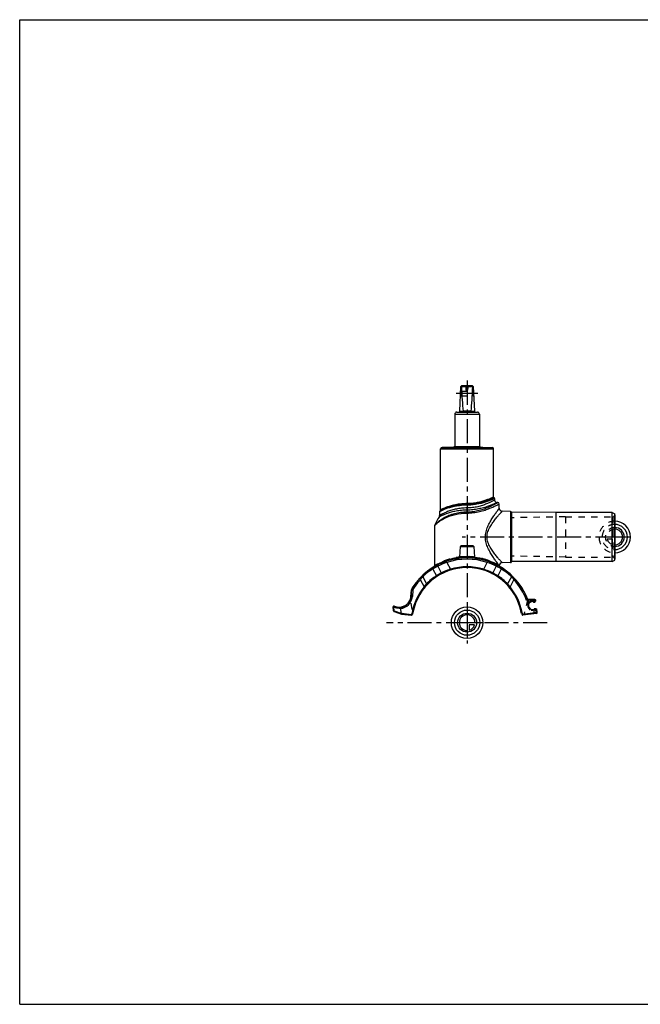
# Model space of a CAD drawing. Header units: millimetres. Extents: x 0 to 1000, y 0 to 1000.
import ezdxf

# ---------------------------------------------------------------- set-up
doc = ezdxf.new("R2010")
doc.units = ezdxf.units.MM
doc.header["$LTSCALE"] = 65.185185
doc.linetypes.add('CENTER', pattern=[0.6, 0.375, -0.075, 0.075, -0.075])
doc.linetypes.add('HIDDEN', pattern=[0.2, 0.1, -0.1])
doc.layers.get('0').update_dxf_attribs({"linetype": 'CONTINUOUS'})
for name, color, linetype in [('ACHSEN_S', 7, 'CONTINUOUS'), ('DEFAULT_2', 8, 'HIDDEN'), ('FASEN', 7, 'CONTINUOUS'), ('FLAECHEN', 7, 'CONTINUOUS'), ('KOERPER', 7, 'CONTINUOUS'), ('KONST.EL_MIT_GEO', 7, 'CONTINUOUS'), ('KURVEN', 7, 'CONTINUOUS'), ('SCHNITT', 7, 'CONTINUOUS')]:
    doc.layers.add(name, color=color, linetype=linetype)

msp = doc.modelspace()

# ---------------------------------------------------------------- linework, layer by layer
at = {"color": 7, "linetype": 'Continuous'}
for p, q in [((0, 0), (0, 1000)), ((0, 1000), (1000, 1000)), ((447, 602.3), (448.3, 627.4)), ((448.3, 627.4), (449.3, 628.4)), ((448.7, 627.4), (460.3, 627.4)), ((449.3, 628.4), (459.6, 628.4)), ((460.7, 627.4), (459.6, 628.4)), ((460.7, 627.4), (461.9, 602.3)), ((444, 601.4), (465, 601.4)), ((447, 602.4), (450.4, 602.4)), ((458.6, 602.3), (450.4, 602.3)), ((458.6, 602.4), (461.9, 602.4)), ((442, 599.4), (442, 566.6)), ((442, 599.4), (467, 599.4)), ((467, 599.4), (467, 566.6)), ((0, 0), (1000, 0))]:
    msp.add_line(p, q, dxfattribs=at)
for centre, radius, start, end in [((444, 599.4), 2, 90, 180), ((446, 602.4), 1, 270, 357.14), ((449.9, 602.3), 0.483, 359.2765, 5.2), ((459.1, 602.3), 0.483, 174.8, 180.7235), ((462.9, 602.4), 1, 182.86, 270), ((465, 599.4), 2, 0, 90)]:
    msp.add_arc(centre, radius, start, end, dxfattribs=at)
for centre, major_axis, ratio, start_param, end_param in [((454.5, 633.2), (8.5, 0), 0.95129, -2.35619, -2.32415), ((454.5, 751.5), (0, 170.1), 0.04996, -3.89495, -3.64417), ((454.5, 751.5), (0, 170.1), 0.04996, -2.63901, -2.38824), ((454.5, 633.2), (8.5, 0), 0.95129, -0.81744, -0.7854)]:
    msp.add_ellipse(centre, major_axis=major_axis, ratio=ratio, start_param=start_param, end_param=end_param, dxfattribs=at)
for points in [[(450.4, 602.3), (450.4, 602.2), (450.4, 601.9), (450.3, 601.7), (450.3, 601.5), (450.2, 601.4), (450.2, 601.4), (450.1, 601.4)], [(458.6, 602.3), (458.6, 602.2), (458.6, 601.9), (458.6, 601.7), (458.7, 601.5), (458.7, 601.4), (458.8, 601.4), (458.8, 601.4)]]:
    msp.add_open_spline(points, degree=3, knots=[0, 0, 0, 0, 0.36703, 0.67502, 0.79476, 0.88822, 1, 1, 1, 1], dxfattribs=at)
at = {"layer": 'ACHSEN_S', "color": 40, "linetype": 'CENTER'}
for p, q in [((454.5, 633.4), (454.5, 366.6)), ((535.8, 387.6), (372.5, 387.6))]:
    msp.add_line(p, q, dxfattribs=at)
at = {"layer": 'DEFAULT_2', "color": 8, "linetype": 'HIDDEN'}
for p, q in [((448.6, 622.8), (448.1, 623.4)), ((448.6, 622.8), (448.3, 617.9)), ((448.6, 622.8), (460.4, 622.8)), ((448.6, 622.7), (448.6, 622.6)), ((453.7, 623.8), (453.7, 625.5)), ((455.3, 625.5), (453.7, 625.5)), ((454.5, 623.4), (453.7, 623.8)), ((455.3, 623.8), (453.7, 623.8)), ((454.5, 623.4), (455.3, 623.8)), ((455.3, 623.8), (455.3, 625.5)), ((460.9, 623.4), (460.4, 622.8)), ((460.4, 622.8), (460.7, 617.9)), ((460.5, 620), (460.5, 620.2)), ((447.8, 617.4), (448.3, 617.9)), ((448.3, 618), (448.3, 617.9)), ((448.3, 617.9), (448.3, 617.9)), ((448.3, 617.9), (460.7, 617.9)), ((460.7, 617.9), (460.7, 617.9)), ((460.7, 617.9), (461.2, 617.4)), ((442, 566.6), (467, 566.6))]:
    msp.add_line(p, q, dxfattribs=at)
for centre, start, end in [((448.7, 625.5), 0, 34.4115), ((460.3, 625.5), 145.5885, 180)]:
    msp.add_arc(centre, 5, start, end, dxfattribs=at)
at = {"layer": 'FASEN', "color": 7, "linetype": 'Continuous'}
for p, q in [((602, 499.6), (544.5, 499.6)), ((602, 499.6), (604.5, 498.2)), ((602, 449.6), (602, 499.6)), ((604.5, 451.1), (604.5, 498.2)), ((602, 449.6), (604.5, 451.1)), ((602, 449.6), (544.5, 449.6)), ((399.5, 420.7), (399, 414.2))]:
    msp.add_line(p, q, dxfattribs=at)
for centre, radius, start, end in [((454.5, 387.6), 64.5, 71.4913, 108.5087), ((453.5, 387.2), 64.5, 121.6113, 133.1259), ((464.2, 365.1), 89, 109.8337, 116.2737), ((444.8, 365.1), 89, 63.7263, 70.1663), ((455.4, 387.2), 64.5, 46.8741, 58.3887), ((454.5, 387.6), 64.5, 137.4176, 147.5343), ((440.3, 406), 41.8, 137.5136, 142.772), ((468.5, 405.8), 42.1, 37.2449, 42.469), ((403, 420.4), 3.5, 147.5343, 175), ((385.5, 415.4), 13.5, 275.1405, 355)]:
    msp.add_arc(centre, radius, start, end, dxfattribs=at)
at = {"layer": 'FASEN', "color": 8, "linetype": 'HIDDEN'}
msp.add_open_spline([(424.8, 444.9), (424.3, 444.6), (422.5, 443.8), (420.9, 442.8), (419.7, 442.1)], degree=3, knots=[0, 0, 0, 0, 0.30616, 1, 1, 1, 1], dxfattribs=at)
at = {"layer": 'FASEN', "color": 7, "linetype": 'Continuous'}
for points, knots in [([(424.8, 444.9), (424.3, 444.6), (422.5, 443.8), (420.9, 442.8), (419.7, 442.1)], [0, 0, 0, 0, 0.30618, 1, 1, 1, 1]), ([(489.2, 442.1), (488.1, 442.8), (486.4, 443.8), (484.7, 444.6), (484.2, 444.9)], [0, 0, 0, 0, 0.69446, 1, 1, 1, 1])]:
    msp.add_open_spline(points, degree=3, knots=knots, dxfattribs=at)
at = {"layer": 'FLAECHEN', "color": 7, "linetype": 'Continuous'}
for p, q in [((427.5, 501.8), (426.7, 500.8)), ((485.7, 509.6), (485, 509.6))]:
    msp.add_line(p, q, dxfattribs=at)
at = {"layer": 'FLAECHEN', "color": 8, "linetype": 'HIDDEN'}
for p, q in [((554.5, 495.1), (499.5, 494.1)), ((499.5, 494.1), (499.5, 455.2)), ((554.5, 495.1), (554.5, 454.2)), ((554.5, 454.2), (499.5, 455.2))]:
    msp.add_line(p, q, dxfattribs=at)
at = {"layer": 'FLAECHEN', "color": 7, "linetype": 'Continuous'}
msp.add_arc((454.5, 474.8), 34.8, 144.8185, 159.7136, dxfattribs=at)
at = {"layer": 'KOERPER', "color": 7, "linetype": 'Continuous'}
for p, q in [((427.6, 502.1), (427.6, 564.1)), ((429.2, 565.6), (429.2, 565.8)), ((429.2, 565.8), (445.6, 565.8)), ((429.3, 565.6), (429.3, 565.8)), ((430, 565.6), (430, 565.8)), ((430.2, 565.6), (430.2, 565.8)), ((430.3, 565.6), (430.3, 565.8)), ((430.6, 565.6), (430.6, 565.8)), ((431.4, 565.6), (431.4, 565.8)), ((431.4, 565.6), (431.4, 565.8)), ((432.5, 565.6), (432.5, 565.8)), ((433.4, 565.6), (433.4, 565.8)), ((437.5, 565.6), (437.5, 565.8)), ((437.9, 565.6), (437.9, 565.8)), ((438, 565.6), (438, 565.8)), ((438.1, 565.6), (438.1, 565.8)), ((438.5, 565.6), (438.5, 565.8)), ((439, 565.6), (439, 565.8)), ((441.8, 566.6), (467.2, 566.6)), ((445.3, 565.6), (445.3, 565.8)), ((445.6, 565.6), (445.6, 565.8)), ((481.4, 515.1), (481.4, 564.1)), ((498.5, 500.6), (498.5, 448.7)), ((499.5, 499.7), (499.5, 449.6)), ((544.5, 499.6), (499.5, 499.7)), ((544.5, 499.6), (544.5, 449.6)), ((447.4, 464.8), (446.9, 454)), ((461.5, 464.8), (462.1, 454)), ((544.5, 449.6), (499.5, 449.6))]:
    msp.add_line(p, q, dxfattribs=at)
at = {"layer": 'KOERPER', "color": 8, "linetype": 'HIDDEN'}
for p, q in [((445.6, 565.6), (429.2, 565.6)), ((429.6, 565.6), (429.6, 565.8)), ((429.7, 565.6), (429.7, 565.8)), ((429.9, 565.6), (429.9, 565.8)), ((430.3, 565.6), (430.3, 565.8)), ((430.8, 565.6), (430.8, 565.8)), ((431.2, 565.6), (431.2, 565.8)), ((431.4, 565.6), (431.4, 565.8)), ((431.5, 565.6), (431.5, 565.8)), ((431.6, 565.6), (431.6, 565.8)), ((431.6, 565.6), (431.6, 565.8)), ((431.7, 565.6), (431.7, 565.8)), ((432.5, 565.6), (432.5, 565.8)), ((432.6, 565.6), (432.6, 565.8)), ((432.6, 565.6), (432.6, 565.8)), ((432.6, 565.6), (432.6, 565.8)), ((432.7, 565.6), (432.7, 565.8)), ((432.8, 565.6), (432.8, 565.8)), ((432.9, 565.6), (432.9, 565.8)), ((432.9, 565.6), (432.9, 565.8)), ((432.9, 565.6), (432.9, 565.8)), ((433.4, 565.6), (433.4, 565.8)), ((433.5, 565.6), (433.5, 565.8)), ((433.6, 565.6), (433.6, 565.8)), ((433.8, 565.6), (433.8, 565.8)), ((433.9, 565.6), (433.9, 565.8)), ((434.1, 565.6), (434.1, 565.8)), ((434.1, 565.6), (434.1, 565.8)), ((434.1, 565.6), (434.1, 565.8)), ((434.2, 565.6), (434.2, 565.8)), ((434.2, 565.6), (434.2, 565.8)), ((434.4, 565.6), (434.4, 565.8)), ((434.5, 565.6), (434.5, 565.8)), ((434.5, 565.6), (434.5, 565.8)), ((434.6, 565.6), (434.6, 565.8)), ((434.7, 565.6), (434.7, 565.8)), ((434.8, 565.6), (434.8, 565.8)), ((434.8, 565.6), (434.8, 565.8)), ((434.9, 565.6), (434.9, 565.8)), ((435, 565.6), (435, 565.8)), ((435.1, 565.6), (435.1, 565.8)), ((435.1, 565.6), (435.1, 565.8)), ((435.1, 565.6), (435.1, 565.8)), ((435.3, 565.6), (435.3, 565.8)), ((435.4, 565.6), (435.4, 565.8)), ((435.4, 565.6), (435.4, 565.8)), ((435.5, 565.6), (435.5, 565.8)), ((435.5, 565.6), (435.5, 565.8)), ((435.6, 565.6), (435.6, 565.8)), ((435.6, 565.6), (435.6, 565.8)), ((435.9, 565.6), (435.9, 565.8)), ((435.9, 565.6), (435.9, 565.8)), ((436, 565.6), (436, 565.8)), ((436.2, 565.6), (436.2, 565.8)), ((436.3, 565.6), (436.3, 565.8)), ((436.4, 565.6), (436.4, 565.8)), ((436.7, 565.6), (436.7, 565.8)), ((436.8, 565.6), (436.8, 565.8)), ((436.9, 565.6), (436.9, 565.8)), ((436.9, 565.6), (436.9, 565.8)), ((436.9, 565.6), (436.9, 565.8)), ((437, 565.6), (437, 565.8)), ((437.1, 565.6), (437.1, 565.8)), ((437.2, 565.6), (437.2, 565.8)), ((437.4, 565.6), (437.4, 565.8)), ((437.7, 565.6), (437.7, 565.8)), ((438, 565.6), (438, 565.8)), ((438.4, 565.6), (438.4, 565.8)), ((438.6, 565.6), (438.6, 565.8)), ((438.6, 565.6), (438.6, 565.8)), ((439, 565.6), (439, 565.8)), ((439.1, 565.6), (439.1, 565.8)), ((439.2, 565.6), (439.2, 565.8)), ((439.2, 565.6), (439.2, 565.8)), ((439.3, 565.6), (439.3, 565.8)), ((439.4, 565.6), (439.4, 565.8)), ((439.4, 565.6), (439.4, 565.8)), ((440.2, 565.6), (440.2, 565.8)), ((440.4, 565.6), (440.4, 565.8)), ((440.6, 565.6), (440.6, 565.8)), ((441.2, 565.6), (441.2, 565.8)), ((441.2, 565.6), (441.2, 565.8)), ((441.7, 565.6), (441.7, 565.8)), ((441.9, 565.6), (441.9, 565.8)), ((442.1, 565.6), (442.1, 565.8)), ((442.2, 565.6), (442.2, 565.8)), ((442.5, 565.6), (442.5, 565.8)), ((442.9, 565.6), (442.9, 565.8)), ((442.9, 565.6), (442.9, 565.8)), ((443, 565.6), (443, 565.8)), ((443.1, 565.6), (443.1, 565.8)), ((443.2, 565.6), (443.2, 565.8)), ((443.3, 565.6), (443.3, 565.8)), ((443.3, 565.6), (443.3, 565.8)), ((443.3, 565.6), (443.3, 565.8)), ((443.4, 565.6), (443.4, 565.8)), ((443.4, 565.6), (443.4, 565.8)), ((443.5, 565.6), (443.5, 565.8)), ((443.5, 565.6), (443.5, 565.8)), ((443.6, 565.6), (443.6, 565.8)), ((443.6, 565.6), (443.6, 565.8)), ((443.6, 565.6), (443.6, 565.8)), ((443.6, 565.6), (443.6, 565.8)), ((443.6, 565.6), (443.6, 565.8)), ((443.6, 565.6), (443.6, 565.8)), ((443.7, 565.6), (443.7, 565.8)), ((443.7, 565.6), (443.7, 565.8)), ((443.8, 565.6), (443.8, 565.8)), ((443.8, 565.6), (443.8, 565.8)), ((443.9, 565.6), (443.9, 565.8)), ((443.9, 565.6), (443.9, 565.8)), ((444.1, 565.6), (444.1, 565.8)), ((444.3, 565.6), (444.3, 565.8)), ((444.3, 565.6), (444.3, 565.8)), ((444.7, 565.6), (444.7, 565.8)), ((445.1, 565.6), (445.1, 565.8)), ((445.4, 565.6), (445.4, 565.8)), ((523.9, 409.2), (521.5, 408.9)), ((522.4, 401.1), (524.6, 401.4))]:
    msp.add_line(p, q, dxfattribs=at)
at = {"layer": 'KOERPER', "color": 40, "linetype": 'CENTER'}
msp.add_line((609.5, 474.6), (449.5, 474.6), dxfattribs=at)
at = {"layer": 'KOERPER', "color": 7, "linetype": 'Continuous'}
for centre, radius, start, end in [((498.5, 499.6), 1, 4.505, 89), ((498.5, 449.6), 1, 271, 355.495), ((522.6, 409.9), 1.5, 224.3699, 330.6301), ((523.7, 400.3), 1.5, 49.3103, 145.6897)]:
    msp.add_arc(centre, radius, start, end, dxfattribs=at)
at = {"layer": 'KONST.EL_MIT_GEO', "color": 7, "linetype": 'Continuous'}
for p, q in [((427.6, 564.1), (481.4, 564.1)), ((429.1, 565.6), (479.9, 565.6)), ((440.3, 565.8), (441.8, 566.6)), ((467.2, 566.6), (468.9, 565.6)), ((482.5, 513.7), (482.5, 512.1)), ((426.5, 500.2), (426.5, 496.3)), ((427.7, 501.9), (427.5, 501.8)), ((427.5, 501.8), (427.5, 501.8)), ((427.7, 501.9), (427.6, 501.9)), ((454.5, 507), (454.5, 508.5)), ((454.5, 498.9), (454.5, 504.1)), ((487.2, 503.8), (487.2, 508.1)), ((498.5, 500.6), (490.2, 500.8)), ((421.7, 486.4), (422, 486.7)), ((421.7, 445.5), (421.7, 486.4)), ((421.9, 486.5), (422, 486.7)), ((447.4, 464.8), (461.5, 464.8)), ((460.5, 465.8), (448.4, 465.8)), ((434, 448.8), (433.5, 450.2)), ((446.8, 454.2), (446.9, 454.2)), ((462.1, 454.2), (462.1, 454.2)), ((462.1, 454.2), (462.2, 454.2)), ((475, 448.8), (475.4, 450)), ((419.7, 442.1), (419.9, 443.6)), ((419.7, 442.1), (423.3, 435.2)), ((424.8, 444.9), (425.4, 446.6)), ((424.8, 444.9), (428.3, 438.1)), ((425.4, 446.6), (425.9, 446.9)), ((425.8, 446.8), (425.9, 446.9)), ((425.9, 446.9), (425.9, 446.9)), ((434, 448.8), (437.6, 441.9)), ((437.8, 441.1), (437.6, 441.9)), ((471.1, 441.1), (471.4, 441.9)), ((471.4, 441.9), (475, 448.8)), ((484.2, 444.9), (480.6, 438.1)), ((483.1, 446.9), (483.6, 446.6)), ((483.4, 446.7), (483.6, 446.6)), ((484.2, 444.9), (483.6, 446.6)), ((489.2, 442.1), (485.7, 435.2)), ((487.2, 445.5), (487.1, 445.6)), ((487.2, 445.5), (487.2, 445.5)), ((487.2, 445.5), (487.2, 445.5)), ((489.2, 442.1), (489.1, 443.6)), ((498.5, 448.7), (490.2, 448.5)), ((407, 431.3), (406.1, 432.2)), ((407, 431.3), (410.8, 424)), ((409.4, 434.2), (409.4, 435.6)), ((409.4, 434.2), (413.2, 427)), ((499.5, 434.2), (495.7, 427)), ((502, 431.3), (498.2, 424)), ((499.5, 434.2), (499.6, 435.6)), ((502, 431.3), (502.9, 432.2)), ((397.5, 414.3), (398, 420.8)), ((397.7, 414.3), (398.3, 420.8)), ((398, 420.8), (399.5, 420.7)), ((398.8, 423.1), (400.1, 422.3)), ((411.4, 423.4), (410.8, 424)), ((497.5, 423.4), (498.2, 424)), ((397.5, 414.3), (399, 414.2)), ((521.2, 410.2), (514.9, 410.3)), ((523.4, 411), (515.4, 411.1)), ((521.2, 410.2), (521.2, 411)), ((524.2, 410.3), (521.2, 410.2)), ((521.4, 408.9), (521.2, 410.2)), ((524.3, 409.3), (524.2, 410.3)), ((379.5, 403.6), (380.1, 403.7)), ((379.9, 399.5), (379.5, 403.6)), ((380.5, 399.5), (380.1, 403.7)), ((386.7, 401.9), (387.1, 397.5)), ((524.3, 409.3), (520.3, 408.7)), ((521.3, 401), (525.4, 401.5)), ((523, 396.7), (522.4, 401.1)), ((525.8, 397.9), (525.4, 401.5)), ((379.9, 399.5), (380.5, 399.5)), ((380.5, 399.5), (387.1, 397.4)), ((380.5, 398.8), (388, 396.4)), ((387.1, 397.5), (388.2, 397.2)), ((388, 396.4), (388.2, 397.2)), ((388, 396.4), (397.9, 395.1)), ((388, 396.4), (388, 396.4)), ((388.2, 397.2), (398.1, 395.9)), ((398.1, 395.9), (397.9, 395.1)), ((398.1, 395.9), (398.4, 396.7)), ((398.8, 395.6), (398.1, 395.9)), ((398.6, 398.1), (398.4, 396.7)), ((399.2, 396.4), (398.4, 396.7)), ((399.4, 397.9), (398.6, 398.1)), ((398.8, 395.6), (399.2, 396.4)), ((399.2, 396.4), (399.1, 396.4)), ((399.4, 397.9), (399.2, 396.4)), ((509.5, 397.9), (510.3, 398.1)), ((509.7, 396.9), (509.5, 397.9)), ((510.5, 397.2), (509.7, 396.9)), ((509.7, 396.9), (510.4, 395.6)), ((510.5, 397.2), (510.3, 398.1)), ((511.1, 395.9), (510.4, 395.6)), ((510.5, 397.2), (511.1, 395.9)), ((525.8, 397.9), (511.1, 395.9)), ((511.2, 395.1), (511.1, 395.9)), ((525.1, 397), (511.2, 395.1))]:
    msp.add_line(p, q, dxfattribs=at)
at = {"layer": 'KONST.EL_MIT_GEO', "color": 8, "linetype": 'HIDDEN'}
for p, q in [((470.1, 565.5), (438.8, 565.5)), ((469.7, 565.3), (439.3, 565.3)), ((439.6, 565.4), (440.3, 565.8)), ((439.6, 565.4), (469.4, 565.4)), ((468.9, 565.6), (469.4, 565.4)), ((554.5, 495.1), (602.5, 495.1)), ((602.5, 495.1), (602.5, 454.2)), ((604.5, 497.1), (604.5, 452.2)), ((475.4, 450.2), (475.4, 450)), ((554.5, 454.2), (602.5, 454.2)), ((487.1, 445.6), (487.2, 445.5)), ((487.2, 445.5), (487.2, 445.5)), ((398.6, 401.1), (397.1, 412.3)), ((397.5, 414.9), (397.9, 414.9)), ((398, 415.4), (397.9, 414.9)), ((397.9, 414.9), (397.9, 414.3)), ((397.9, 414.9), (399, 414.9)), ((399.1, 415.4), (398, 415.4)), ((516.2, 411.1), (512.1, 395.2)), ((520.2, 409.6), (524.2, 410.1)), ((386.6, 402.6), (386.7, 401.9)), ((399.4, 401), (398.6, 401.1)), ((517.3, 407.9), (516.5, 407.6)), ((517.2, 406.4), (516.5, 406.8)), ((523.9, 400.7), (520.4, 401)), ((520.4, 401), (520.4, 400.2)), ((523.8, 399.9), (520.4, 400.2)), ((525.5, 400.7), (521.4, 400.1)), ((523.9, 400.7), (523.8, 399.9)), ((525.7, 398.9), (524.9, 398.8)), ((525.1, 397), (524.9, 398.8))]:
    msp.add_line(p, q, dxfattribs=at)
at = {"layer": 'KONST.EL_MIT_GEO', "color": 7, "linetype": 'Continuous'}
for points in [[(421.7, 486.4), (421.7, 486.4), (421.7, 486.4), (421.8, 486.4), (421.8, 486.5)], [(446.9, 454), (446.9, 454), (446.8, 453.9), (446.8, 453.8), (446.8, 453.7), (446.7, 453.6), (446.7, 453.6), (446.7, 453.5), (446.6, 453.4), (446.5, 453.4), (446.5, 453.3), (446.4, 453.2), (446.3, 453.2), (446.2, 453.2), (446.2, 453.1), (446.1, 453.1), (446, 453.1)], [(463, 453.1), (462.9, 453.1), (462.8, 453.1), (462.7, 453.2), (462.6, 453.2), (462.6, 453.2), (462.5, 453.3), (462.4, 453.4), (462.4, 453.4), (462.3, 453.5), (462.2, 453.6), (462.2, 453.6), (462.2, 453.7), (462.1, 453.8), (462.1, 453.9), (462.1, 454), (462.1, 454)], [(487.2, 445.5), (487.2, 445.5), (487.2, 445.5), (487.2, 445.5), (487.2, 445.5)]]:
    msp.add_lwpolyline(points, dxfattribs=at)
at = {"layer": 'KONST.EL_MIT_GEO', "color": 8, "linetype": 'HIDDEN'}
msp.add_lwpolyline([(487.2, 445.5), (487.2, 445.5), (487.2, 445.5)], dxfattribs=at)
at = {"layer": 'KONST.EL_MIT_GEO', "color": 7, "linetype": 'Continuous'}
for centre, radius, start, end in [((429.1, 564.1), 1.5, 90, 180), ((479.9, 564.1), 1.5, 0, 90), ((481.9, 515.1), 0.5, 180, 254.5339), ((481.5, 513.7), 1, 0.0001, 74.5339), ((485, 512.1), 2.5, 180, 270), ((427.5, 500.2), 1, 142.9802, 180.0002), ((427.1, 502.1), 0.5, 320.8814, 360), ((485.7, 508.1), 1.5, 0.0001, 89.9998), ((490.2, 503.8), 3, 179.9999, 269.0001), ((424, 496.3), 2.5, 324.8184, 359.9999), ((423.2, 486.4), 1.5, 159.7138, 180.0002), ((448.4, 464.7), 1, 90, 177), ((460.5, 464.7), 1, 3, 90), ((454.5, 387.6), 66, 20.7908, 147.5343), ((456.2, 383.7), 70.1, 108.793, 115.6024), ((454.5, 387.6), 65.8, 71.4913, 108.5087), ((452.8, 383.7), 70, 64.49, 71.2099), ((454.5, 387.6), 56, 10.5709, 169.4291), ((454.3, 387.6), 65.7, 121.5836, 132.7916), ((453.4, 389.1), 64, 121.284, 121.6336), ((453.4, 389.1), 64, 116.005, 121.2855), ((420.7, 445.5), 1, 300.2471, 359.9999), ((426.1, 446.4), 0.796, 115.7829, 161.8451), ((458.4, 378.3), 66.9, 108.09, 116.6652), ((454.5, 387.6), 56.8, 72.7088, 107.2912), ((450.5, 378.2), 67, 63.3394, 71.9054), ((452.5, 383.1), 70.7, 64.379, 64.4947), ((482.8, 446.4), 0.796, 18.1444, 64.2006), ((455.6, 389.3), 63.8, 58.7755, 64.0024), ((490.2, 445.5), 3, 90.9999, 179.336), ((488.2, 445.5), 1, 179.336, 239.7528), ((488.2, 445.5), 0.998, 179.9158, 239.7727), ((455.6, 389.2), 63.9, 58.3651, 58.7834), ((454.7, 387.6), 65.7, 47.2133, 58.4165), ((454.5, 387.6), 65.8, 137.4176, 147.5343), ((451.1, 391.9), 60.4, 133.6942, 138.2257), ((454.3, 387.6), 65.7, 132.7917, 133.1069), ((454, 387.4), 56.8, 122.6837, 135.852), ((451.8, 391.1), 52.5, 116.5623, 122.8959), ((457.1, 391.1), 52.5, 57.1054, 63.4364), ((455, 387.4), 56.8, 44.1481, 57.3162), ((454.7, 387.6), 65.7, 46.8931, 47.2135), ((457.7, 391.8), 60.6, 41.7816, 46.2988), ((454.5, 387.6), 64.5, 20.5583, 42.5824), ((454.5, 387.6), 65.8, 20.8724, 42.5824), ((403, 420.4), 5, 147.5343, 175), ((403, 420.4), 4.77, 147.5343, 175), ((454.5, 387.6), 56.8, 140.2746, 169.4291), ((446.9, 397.3), 44.9, 138.5634, 143.4932), ((461.9, 397.1), 45.1, 36.5173, 41.4261), ((454.5, 387.6), 56.8, 10.5709, 39.7254), ((385.5, 415.4), 12, 246.0942, 355), ((385.5, 415.4), 12.2, 257.7628, 355), ((523.4, 410.2), 0.8, 7.5, 89), ((380.3, 403.7), 0.8, 66.0942, 185.5), ((385.3, 415.4), 12.8, 246.1087, 253.3823), ((385.3, 415.4), 12.8, 253.3901, 264.9394), ((389.3, 416.7), 14.9, 250.0659, 260.1662), ((520.8, 404.9), 3.9, 97.5, 277.5), ((380.7, 399.5), 0.8, 185.5, 252.5), ((398.1, 395.9), 0.8, 262.5, 337.5), ((511.1, 395.9), 0.8, 205.5709, 277.5), ((525, 397.7), 0.8, 277.5, 7.5)]:
    msp.add_arc(centre, radius, start, end, dxfattribs=at)
at = {"layer": 'KONST.EL_MIT_GEO', "color": 8, "linetype": 'HIDDEN'}
for centre, radius, start, end in [((438.5, 565.1), 0.5, 42.9859, 90), ((439.3, 565.9), 0.6, 222.9859, 300), ((469.7, 565.9), 0.6, 240, 317.0141), ((470.5, 565.1), 0.5, 90, 137.0141), ((602.5, 497.1), 2, 270, 360), ((456.2, 383.7), 70, 108.7912, 116.0835), ((454.5, 391.5), 63.1, 83.0769, 96.9236), ((452.7, 383.6), 70.2, 63.9231, 71.2024), ((602.5, 452.2), 2, 0, 90), ((453.3, 389.3), 63.8, 115.9981, 121.642), ((458.4, 378.2), 67, 108.0948, 116.6606), ((450.6, 378.3), 66.9, 63.3348, 71.9098), ((455.5, 389.1), 64, 58.3654, 63.995), ((451.2, 391.8), 60.5, 133.7012, 138.2188), ((454.3, 387.6), 65.7, 132.7916, 133.1071), ((451.8, 391.1), 52.5, 116.5636, 122.8947), ((457.1, 391.1), 52.5, 57.1041, 63.4376), ((454.7, 387.6), 65.7, 46.893, 47.2133), ((457.9, 391.9), 60.4, 41.7751, 46.3054), ((447, 397.1), 45.1, 138.574, 143.4826), ((462.1, 397.3), 44.9, 36.5068, 41.4367), ((385.5, 415.4), 12.8, 275.1208, 337.4649), ((389.1, 415.4), 10, 296.3053, 360), ((385.5, 415.4), 12.4, 318.9665, 355), ((398, 415.8), 0.4, 175, 270), ((454.5, 387.6), 66, 17.849, 20.7908), ((385.3, 415.4), 12.8, 246.0851, 253.3586), ((385.3, 415.4), 12.8, 246.1028, 259.4067), ((385.3, 415.4), 12.8, 246.0959, 276.047), ((399.5, 401.8), 0.8, 262.5, 345.6242), ((454.5, 387.6), 65.2, 17.849, 19.7873), ((520.8, 404.9), 4.75, 97.5, 277.5), ((520.8, 404.9), 4.7, 155.8353, 265), ((515.4, 407.3), 1.2, 335.8353, 17.849), ((515.4, 407.3), 2, 335.8353, 17.849), ((522.6, 409.9), 1.5, 224.3699, 330.6301), ((523.7, 400.3), 1.5, 49.3103, 145.6897), ((523.7, 398.7), 2, 7.5, 85), ((523.7, 398.7), 1.2, 7.5, 85)]:
    msp.add_arc(centre, radius, start, end, dxfattribs=at)
at = {"layer": 'KONST.EL_MIT_GEO', "color": 7, "linetype": 'Continuous'}
msp.add_ellipse((384, 398.5), major_axis=(3.08, -1.07), ratio=0.24381, start_param=0.00964, end_param=0.11094, dxfattribs=at)
for points, knots in [([(481.4, 515.1), (481.4, 515.1), (481.4, 515.1), (481.4, 515.1), (481.4, 515.1), (481.3, 515.1), (481.3, 515.1), (481.2, 515.1), (481.2, 515.1), (481.1, 515), (481, 515), (480.8, 514.9), (480.5, 514.8), (480.2, 514.6), (479.8, 514.4), (479.3, 514.2), (478.7, 514), (477.9, 513.6), (476.7, 513.1), (475.2, 512.5), (473.4, 511.9), (471.5, 511.2), (469.4, 510.6), (467.2, 510), (464, 509.3), (459.7, 508.6), (456.3, 508.5), (454.5, 508.5)], [0, 0, 0, 0, 0.00008, 0.00033, 0.00074, 0.00132, 0.00297, 0.00527, 0.00823, 0.01183, 0.01608, 0.02096, 0.03262, 0.04673, 0.06324, 0.08207, 0.10312, 0.12632, 0.17877, 0.2387, 0.30537, 0.37811, 0.45623, 0.5391, 0.62606, 0.8094, 1, 1, 1, 1]), ([(482.5, 512.1), (482.5, 512.1), (482.5, 512.1), (482.4, 512.1), (482.4, 512.1), (482.3, 512.1), (482.3, 512), (482.1, 512), (481.9, 511.8), (481.6, 511.7), (481.2, 511.5), (480.8, 511.2), (480.1, 510.9), (479, 510.4), (477.6, 509.7), (476, 509), (474.2, 508.2), (472.2, 507.4), (469.3, 506.4), (465.2, 505.2), (460, 504.3), (456.3, 504.1), (454.5, 504.1)], [0, 0, 0, 0, 0.00034, 0.00136, 0.00305, 0.00541, 0.00845, 0.01214, 0.02151, 0.03344, 0.04788, 0.06473, 0.08391, 0.12887, 0.18195, 0.24235, 0.30929, 0.38206, 0.45999, 0.62885, 0.81084, 1, 1, 1, 1]), ([(472.2, 510.9), (469.5, 510), (465.3, 508.9), (459.3, 508), (456.1, 507.9), (454.5, 507.9)], [0, 0, 0, 0, 0.46725, 0.72917, 1, 1, 1, 1]), ([(472.2, 510.9), (469.5, 510), (463.7, 508.6), (457.7, 508), (454.5, 508)], [0, 0, 0, 0, 0.46985, 1, 1, 1, 1]), ([(481.7, 514.7), (481.7, 514.7), (481.7, 514.7), (481.7, 514.6), (481.6, 514.6), (481.6, 514.6), (481.5, 514.5), (481.3, 514.5), (481.1, 514.4), (480.7, 514.2), (480.3, 514), (479.8, 513.8), (478.9, 513.4), (477.7, 512.9), (476.1, 512.3), (474.2, 511.6), (472.9, 511.1), (472.2, 510.9)], [0, 0, 0, 0, 0.0011, 0.0044, 0.00989, 0.01756, 0.0274, 0.03939, 0.06974, 0.10844, 0.15521, 0.20981, 0.27193, 0.41741, 0.58902, 0.78407, 1, 1, 1, 1]), ([(472.8, 510), (472.8, 510.2), (472.7, 510.5), (472.4, 510.8), (472.2, 510.9)], [0, 0, 0, 0, 0.54148, 1, 1, 1, 1]), ([(482.5, 513.7), (482.5, 513.7), (482.5, 513.7), (482.4, 513.7), (482.4, 513.7), (482.3, 513.6), (482.2, 513.6), (482, 513.5), (481.8, 513.4), (481.4, 513.2), (481, 513), (480.5, 512.8), (479.6, 512.5), (478.4, 512), (476.8, 511.3), (474.9, 510.6), (473.6, 510.2), (472.8, 510)], [0, 0, 0, 0, 0.0011, 0.00439, 0.00986, 0.01751, 0.02733, 0.0393, 0.06959, 0.1082, 0.15489, 0.20941, 0.27144, 0.41682, 0.58842, 0.78366, 1, 1, 1, 1]), ([(421.8, 486.9), (421.8, 486.9), (421.8, 486.9), (421.9, 487), (421.9, 487), (422, 487.1), (422.1, 487.2), (422.3, 487.4), (422.5, 487.7), (422.9, 488.1), (423.3, 488.5), (423.8, 489), (424.6, 489.7), (425.8, 490.7), (427.4, 491.9), (429.3, 493.2), (431.3, 494.4), (433.6, 495.6), (437.1, 497.1), (441.8, 498.7), (448, 499.9), (452.3, 500.2), (454.5, 500.2)], [0, 0, 0, 0, 0.00045, 0.00181, 0.00405, 0.00717, 0.01113, 0.01591, 0.0278, 0.04256, 0.05991, 0.0796, 0.1014, 0.15058, 0.20629, 0.26772, 0.33433, 0.40566, 0.48133, 0.64406, 0.81872, 1, 1, 1, 1]), ([(454.5, 501.9), (452.6, 501.9), (448.9, 501.7), (443.5, 501), (439.3, 500.1), (436.3, 499.2), (434.3, 498.5), (432.5, 497.9), (430.8, 497.2), (429.4, 496.6), (428.4, 496.1), (427.7, 495.8), (427.3, 495.6), (426.9, 495.4), (426.6, 495.2), (426.4, 495.1), (426.2, 495), (426.2, 495), (426.1, 494.9), (426.1, 494.9), (426, 494.9), (426, 494.9), (426, 494.9)], [0, 0, 0, 0, 0.19261, 0.37708, 0.54674, 0.62439, 0.69648, 0.76246, 0.82176, 0.87375, 0.91775, 0.93652, 0.95303, 0.96717, 0.97888, 0.98807, 0.9917, 0.99468, 0.997, 0.99867, 0.99967, 1, 1, 1, 1]), ([(454.5, 507), (452.6, 507), (449, 506.8), (443.8, 506.1), (439.7, 505.2), (436.7, 504.4), (434.7, 503.8), (432.9, 503.1), (431.3, 502.5), (430.1, 501.9), (429.2, 501.6), (428.7, 501.3), (428.2, 501.1), (427.7, 500.8), (427.4, 500.7), (427, 500.5), (426.8, 500.4), (426.7, 500.3), (426.6, 500.3), (426.6, 500.2), (426.5, 500.2), (426.5, 500.2), (426.5, 500.2), (426.5, 500.2)], [0, 0, 0, 0, 0.19043, 0.37354, 0.54292, 0.62077, 0.69324, 0.75971, 0.81955, 0.8721, 0.89541, 0.91662, 0.93564, 0.95236, 0.9667, 0.97857, 0.98789, 0.99158, 0.9946, 0.99696, 0.99865, 0.99966, 1, 1, 1, 1]), ([(454.5, 504.1), (452.6, 504.1), (449, 503.9), (443.7, 503.1), (439.7, 502.1), (436.7, 501.1), (434.7, 500.4), (432.9, 499.6), (431.3, 498.9), (430.1, 498.3), (429.2, 497.9), (428.7, 497.6), (428.2, 497.3), (427.7, 497.1), (427.4, 496.9), (427.1, 496.7), (426.8, 496.6), (426.7, 496.5), (426.6, 496.4), (426.6, 496.4), (426.5, 496.4), (426.5, 496.3), (426.5, 496.3), (426.5, 496.3)], [0, 0, 0, 0, 0.1892, 0.37113, 0.5396, 0.61721, 0.6896, 0.75621, 0.81641, 0.86949, 0.89312, 0.91467, 0.93404, 0.95112, 0.96579, 0.97797, 0.98754, 0.99133, 0.99444, 0.99687, 0.99861, 0.99965, 1, 1, 1, 1]), ([(454.5, 507.9), (452.7, 507.9), (449.1, 507.7), (443.9, 507), (439.8, 506.1), (436.9, 505.2), (434.9, 504.5), (433.1, 503.8), (431.5, 503.2), (430.1, 502.5), (429.1, 502.1), (428.4, 501.7), (427.9, 501.5), (427.6, 501.3), (427.3, 501.1), (427, 501), (426.9, 500.9), (426.8, 500.9), (426.8, 500.8), (426.7, 500.8), (426.7, 500.8), (426.7, 500.8), (426.7, 500.8)], [0, 0, 0, 0, 0.18902, 0.37106, 0.53992, 0.61775, 0.69034, 0.75707, 0.81729, 0.8703, 0.91533, 0.93459, 0.95156, 0.96612, 0.97819, 0.98767, 0.99142, 0.9945, 0.9969, 0.99862, 0.99965, 1, 1, 1, 1]), ([(454.5, 508.5), (452.7, 508.5), (449.2, 508.3), (445, 507.8), (441.7, 507.1), (439.5, 506.6), (437.4, 506), (435.5, 505.4), (433.7, 504.8), (432.2, 504.2), (431, 503.7), (430.2, 503.4), (429.7, 503.1), (429.2, 502.9), (428.8, 502.7), (428.4, 502.5), (428.2, 502.4), (428, 502.3), (427.9, 502.3), (427.8, 502.2), (427.7, 502.2), (427.7, 502.2), (427.6, 502.1), (427.6, 502.1), (427.6, 502.1), (427.6, 502.1), (427.6, 502.1)], [0, 0, 0, 0, 0.19069, 0.37405, 0.46094, 0.54368, 0.62161, 0.69412, 0.76059, 0.82038, 0.87281, 0.89605, 0.91718, 0.9361, 0.95273, 0.96697, 0.97875, 0.9837, 0.988, 0.99165, 0.99465, 0.99699, 0.99866, 0.99925, 0.99967, 1, 1, 1, 1]), ([(454.5, 508), (451.2, 508), (444, 507.5), (435, 505.1), (429.5, 502.8), (427.7, 501.9)], [0, 0, 0, 0, 0.35035, 0.78193, 1, 1, 1, 1]), ([(472.8, 510), (470.1, 509.1), (465.6, 508), (459.5, 507.1), (456.2, 507), (454.5, 507)], [0, 0, 0, 0, 0.468, 0.7297, 1, 1, 1, 1]), ([(454.5, 500.2), (456.6, 500.2), (460.7, 500.5), (466.6, 501.6), (471.9, 503.2), (475.8, 504.8), (478.6, 506), (480.4, 506.9), (482, 507.6), (483.2, 508.3), (484.2, 508.8), (484.8, 509.1), (485.1, 509.3), (485.4, 509.4), (485.5, 509.6), (485.7, 509.6), (485.7, 509.6), (485.7, 509.6)], [0, 0, 0, 0, 0.19093, 0.37414, 0.54347, 0.69393, 0.76054, 0.82048, 0.87304, 0.91744, 0.95295, 0.96715, 0.97889, 0.98808, 0.99469, 0.99867, 1, 1, 1, 1]), ([(485, 509.6), (485, 509.6), (484.9, 509.6), (484.9, 509.6), (484.8, 509.6), (484.6, 509.5), (484.3, 509.3), (484, 509.2), (483.6, 509), (483.1, 508.8), (482.3, 508.4), (481.1, 507.9), (479.5, 507.2), (477.8, 506.5), (475.8, 505.8), (473.6, 505), (470.3, 504.1), (465.9, 503), (460.3, 502.1), (456.5, 501.9), (454.5, 501.9)], [0, 0, 0, 0, 0.00138, 0.00311, 0.00552, 0.01238, 0.02191, 0.03406, 0.04875, 0.06588, 0.08537, 0.13097, 0.1847, 0.2457, 0.31315, 0.38627, 0.46435, 0.63277, 0.81321, 1, 1, 1, 1]), ([(454.5, 498.9), (456.6, 498.9), (460.9, 499.2), (467, 500.3), (471.8, 501.6), (475.2, 502.8), (477.5, 503.7), (479.7, 504.6), (481.6, 505.4), (483.2, 506.2), (484.4, 506.7), (485.2, 507.1), (485.7, 507.4), (486.2, 507.6), (486.5, 507.8), (486.8, 507.9), (487, 508), (487.1, 508.1), (487.1, 508.1), (487.2, 508.1), (487.2, 508.1), (487.2, 508.1), (487.2, 508.1)], [0, 0, 0, 0, 0.18944, 0.37171, 0.54082, 0.61883, 0.69163, 0.75855, 0.81886, 0.87181, 0.91659, 0.93568, 0.95245, 0.9668, 0.97865, 0.98795, 0.99162, 0.99463, 0.99698, 0.99865, 0.99966, 1, 1, 1, 1]), ([(487.1, 445.6), (486.3, 446.7), (484.7, 448.9), (482.3, 452.2), (479.9, 455.9), (477.4, 460.1), (475, 464.9), (473.6, 469.2), (473.1, 472.9), (473.1, 475.8), (473.4, 478.6), (474.3, 482.2), (475.9, 486.4), (478, 490.2), (479.7, 493.1), (481, 495), (482.2, 496.9), (483.3, 498.5), (484.4, 500), (485.2, 501.1), (485.8, 501.9), (486.1, 502.4), (486.5, 502.8), (486.7, 503.1), (486.9, 503.4), (487, 503.5), (487.1, 503.6), (487.2, 503.7), (487.2, 503.7), (487.2, 503.8), (487.2, 503.8), (487.2, 503.8)], [0, 0, 0, 0, 0.06389, 0.12128, 0.18932, 0.2648, 0.34553, 0.4299, 0.47301, 0.51633, 0.5595, 0.60223, 0.68532, 0.76416, 0.80146, 0.83698, 0.87037, 0.90122, 0.929, 0.95313, 0.96361, 0.97293, 0.98099, 0.98772, 0.99304, 0.99515, 0.99689, 0.99825, 0.99922, 0.9998, 1, 1, 1, 1]), ([(490.2, 448.5), (490.2, 448.5), (490.2, 448.5), (490.1, 448.5), (490.1, 448.6), (490, 448.7), (490, 448.7), (489.8, 448.9), (489.6, 449.1), (489.3, 449.4), (489, 449.8), (488.6, 450.2), (488, 450.9), (487.1, 451.9), (485.9, 453.3), (484.7, 454.7), (483.3, 456.4), (481.9, 458.2), (480, 460.8), (478.2, 463.6), (476.6, 466.7), (475.6, 469.2), (474.9, 471.9), (474.7, 474.6), (474.9, 477.4), (475.6, 480.1), (476.6, 482.6), (478.2, 485.7), (480, 488.5), (481.9, 491.1), (483.3, 492.9), (484.7, 494.6), (485.9, 496), (487.1, 497.4), (488, 498.4), (488.6, 499.1), (489, 499.5), (489.3, 499.9), (489.6, 500.2), (489.8, 500.4), (490, 500.6), (490, 500.6), (490.1, 500.7), (490.1, 500.8), (490.2, 500.8), (490.2, 500.8), (490.2, 500.8)], [0, 0, 0, 0, 0.0002, 0.0008, 0.0018, 0.0032, 0.00499, 0.00717, 0.01264, 0.01957, 0.02787, 0.03747, 0.04826, 0.07311, 0.10173, 0.13351, 0.16794, 0.20457, 0.24306, 0.32453, 0.36712, 0.41073, 0.45513, 0.5, 0.54487, 0.58927, 0.63288, 0.67547, 0.75694, 0.79543, 0.83206, 0.86649, 0.89827, 0.92689, 0.95174, 0.96253, 0.97213, 0.98043, 0.98736, 0.99283, 0.99501, 0.9968, 0.9982, 0.9992, 0.9998, 1, 1, 1, 1]), ([(422, 486.7), (423.1, 487.9), (425.3, 489.8), (428.9, 492.2), (432.8, 494.3), (437.5, 496.2), (444.7, 498.3), (450.5, 498.9), (454.5, 498.9)], [0, 0, 0, 0, 0.13626, 0.24298, 0.36839, 0.5098, 0.6647, 1, 1, 1, 1]), ([(421.7, 445.5), (421.7, 445.5), (421.7, 445.5), (421.8, 445.6), (421.8, 445.6), (421.8, 445.6), (421.9, 445.6), (422, 445.7), (422.2, 445.8), (422.5, 446), (422.8, 446.2), (423.2, 446.4), (423.8, 446.7), (424.7, 447.2), (425.9, 447.8), (427.3, 448.5), (428.9, 449.2), (430.6, 450), (433.3, 451), (436.9, 452.2), (441.7, 453.4), (445.1, 454), (446.8, 454.2)], [0, 0, 0, 0, 0.00032, 0.0013, 0.00292, 0.00518, 0.00809, 0.01163, 0.02061, 0.03205, 0.04591, 0.06209, 0.08053, 0.12384, 0.17513, 0.23373, 0.29902, 0.37041, 0.44739, 0.61619, 0.80174, 1, 1, 1, 1]), ([(446.9, 454), (446.9, 454), (447.1, 454.1), (447.5, 454.1), (448.2, 454.2), (449.2, 454.3), (450.3, 454.4), (452.1, 454.6), (453.5, 454.6), (454.5, 454.6)], [0, 0, 0, 0, 0.01947, 0.077, 0.17008, 0.29485, 0.44636, 0.61882, 1, 1, 1, 1]), ([(454.5, 454.6), (455, 454.6), (455.9, 454.6), (457.4, 454.5), (458.6, 454.4), (459.6, 454.3), (460.3, 454.3), (460.8, 454.2), (461.2, 454.2), (461.5, 454.1), (461.7, 454.1), (461.9, 454.1), (461.9, 454.1), (462, 454.1), (462.1, 454), (462.1, 454), (462.1, 454), (462.1, 454)], [0, 0, 0, 0, 0.19429, 0.3812, 0.55366, 0.70516, 0.77122, 0.82992, 0.88069, 0.923, 0.9564, 0.96965, 0.98053, 0.98903, 0.99512, 0.99878, 1, 1, 1, 1]), ([(462.2, 454.2), (465.5, 453.8), (471.5, 452.6), (479.8, 449.5), (484.8, 447), (487.2, 445.5)], [0, 0, 0, 0, 0.3727, 0.68392, 1, 1, 1, 1]), ([(475.4, 450.2), (475.4, 450.2), (475.4, 450.2), (475.4, 450.2), (475.4, 450.2), (475.4, 450.2), (475.4, 450.1), (475.4, 450), (475.4, 450)], [0, 0, 0, 0, 0.0168, 0.06598, 0.14731, 0.26012, 0.57573, 1, 1, 1, 1]), ([(420.1, 444), (420, 443.9), (419.9, 443.8), (419.9, 443.7), (419.9, 443.6)], [0, 0, 0, 0, 0.47153, 1, 1, 1, 1]), ([(488.9, 444), (488.9, 443.9), (489, 443.8), (489.1, 443.7), (489.1, 443.6)], [0, 0, 0, 0, 0.47154, 1, 1, 1, 1]), ([(406.1, 432.2), (406, 432.2), (406, 432.2), (405.9, 432.2), (405.9, 432.3), (405.9, 432.3), (405.9, 432.3), (405.9, 432.3), (405.9, 432.3), (405.9, 432.3)], [0, 0, 0, 0, 0.42468, 0.59705, 0.74019, 0.85303, 0.93439, 0.98352, 1, 1, 1, 1]), ([(409.4, 435.6), (409.4, 435.7), (409.4, 435.8), (409.5, 435.9), (409.5, 436)], [0, 0, 0, 0, 0.53536, 1, 1, 1, 1]), ([(424.2, 434.8), (424.2, 434.7), (424, 434.7), (423.7, 434.8), (423.5, 434.9), (423.4, 435.1), (423.3, 435.2)], [0, 0, 0, 0, 0.20817, 0.44374, 0.71233, 1, 1, 1, 1]), ([(429.4, 437.7), (429.2, 437.6), (428.8, 437.6), (428.4, 437.9), (428.3, 438.1)], [0, 0, 0, 0, 0.49946, 1, 1, 1, 1]), ([(479.5, 437.7), (479.7, 437.6), (480.2, 437.6), (480.5, 437.9), (480.6, 438.1)], [0, 0, 0, 0, 0.49946, 1, 1, 1, 1]), ([(484.7, 434.8), (484.8, 434.7), (485, 434.7), (485.2, 434.8), (485.5, 434.9), (485.6, 435.1), (485.7, 435.2)], [0, 0, 0, 0, 0.20817, 0.44374, 0.71233, 1, 1, 1, 1]), ([(499.6, 435.6), (499.6, 435.7), (499.6, 435.8), (499.5, 435.9), (499.4, 436)], [0, 0, 0, 0, 0.54032, 1, 1, 1, 1]), ([(502.9, 432.2), (502.9, 432.2), (503, 432.2), (503, 432.3), (503, 432.3), (503, 432.3), (503, 432.3), (503.1, 432.3), (503.1, 432.3), (503.1, 432.3)], [0, 0, 0, 0, 0.42518, 0.59752, 0.74044, 0.85305, 0.93424, 0.98333, 1, 1, 1, 1]), ([(414.3, 426.7), (414.2, 426.6), (414.1, 426.5), (413.8, 426.5), (413.5, 426.7), (413.3, 426.9), (413.2, 427)], [0, 0, 0, 0, 0.20316, 0.43984, 0.71261, 1, 1, 1, 1]), ([(494.7, 426.7), (494.7, 426.6), (494.9, 426.5), (495.2, 426.5), (495.5, 426.7), (495.7, 426.9), (495.7, 427)], [0, 0, 0, 0, 0.20316, 0.43984, 0.71262, 1, 1, 1, 1]), ([(514.9, 410.3), (514.8, 410.4), (514.8, 410.6), (514.9, 410.9), (515.2, 411.1), (515.3, 411.1), (515.4, 411.1)], [0, 0, 0, 0, 0.30113, 0.55304, 0.77588, 1, 1, 1, 1]), ([(380.1, 403.7), (380.2, 403.8), (380.2, 404), (380.4, 404.2), (380.5, 404.3), (380.5, 404.4), (380.6, 404.4), (380.6, 404.4)], [0, 0, 0, 0, 0.3552, 0.66881, 0.79369, 0.89093, 1, 1, 1, 1]), ([(382.9, 403.4), (382.9, 403.5), (383, 403.6), (383, 403.6), (383, 403.6), (383, 403.6)], [0, 0, 0, 0, 0.70441, 0.90055, 1, 1, 1, 1]), ([(382.9, 403.4), (382.9, 403.4), (383, 403.3), (383.1, 403.2), (383.3, 403), (383.5, 402.9), (383.8, 402.8), (384, 402.7), (384.2, 402.6)], [0, 0, 0, 0, 0.10136, 0.22178, 0.34765, 0.47601, 0.73654, 1, 1, 1, 1]), ([(380.5, 399.5), (380.5, 399.4), (380.4, 399.3), (380.4, 399.1), (380.4, 398.9), (380.4, 398.9), (380.5, 398.8), (380.5, 398.8)], [0, 0, 0, 0, 0.36564, 0.67265, 0.79276, 0.88674, 1, 1, 1, 1]), ([(387, 396.7), (387, 396.7), (387, 396.7), (387, 396.8), (387, 397), (387.1, 397.2), (387.1, 397.3), (387.1, 397.4)], [0, 0, 0, 0, 0.03015, 0.08889, 0.30021, 0.61725, 1, 1, 1, 1])]:
    msp.add_open_spline(points, degree=3, knots=knots, dxfattribs=at)
at = {"layer": 'KONST.EL_MIT_GEO', "color": 8, "linetype": 'HIDDEN'}
for points, knots in [([(454.5, 508.5), (456.3, 508.5), (459.7, 508.6), (464.7, 509.4), (468.7, 510.4), (471.5, 511.2), (473.4, 511.9), (475.2, 512.5), (476.7, 513.1), (478.1, 513.7), (479.1, 514.1), (479.8, 514.4), (480.2, 514.6), (480.5, 514.8), (480.8, 514.9), (481, 515), (481.2, 515.1), (481.2, 515.1), (481.3, 515.1), (481.3, 515.1), (481.4, 515.1), (481.4, 515.1), (481.4, 515.1)], [0, 0, 0, 0, 0.19061, 0.37395, 0.54375, 0.62188, 0.69462, 0.7613, 0.82122, 0.87368, 0.91793, 0.93675, 0.95326, 0.96738, 0.97904, 0.98817, 0.99177, 0.99473, 0.99703, 0.99868, 0.99967, 1, 1, 1, 1]), ([(454.5, 508), (457.7, 508), (463.7, 508.6), (469.5, 510), (472.2, 510.9)], [0, 0, 0, 0, 0.53015, 1, 1, 1, 1]), ([(472.8, 510), (472.8, 510.2), (472.7, 510.5), (472.4, 510.8), (472.2, 510.9)], [0, 0, 0, 0, 0.54148, 1, 1, 1, 1]), ([(427.5, 501.8), (427.5, 501.8), (427.5, 501.8), (427.5, 501.8), (427.5, 501.8), (427.6, 501.9), (427.8, 502), (428, 502.1), (428.3, 502.2), (428.7, 502.4), (429.1, 502.6), (429.8, 502.9), (430.7, 503.3), (432.1, 503.9), (433.6, 504.4), (435.4, 505), (437.3, 505.6), (440.2, 506.4), (444.2, 507.2), (449.2, 507.9), (452.7, 508), (454.5, 508)], [0, 0, 0, 0, 0.00033, 0.00133, 0.00299, 0.0053, 0.0119, 0.02107, 0.03276, 0.04691, 0.06342, 0.08223, 0.12635, 0.17857, 0.23818, 0.30452, 0.37696, 0.4549, 0.62475, 0.80863, 1, 1, 1, 1]), ([(427.6, 502.1), (427.6, 502.1), (427.6, 502.1), (427.6, 502.1), (427.7, 502.2), (427.7, 502.2), (427.8, 502.2), (427.9, 502.3), (428.1, 502.4), (428.4, 502.5), (428.8, 502.7), (429.2, 502.9), (429.9, 503.2), (430.9, 503.7), (432.2, 504.2), (433.7, 504.8), (435.5, 505.4), (437.4, 506), (440.3, 506.8), (444.2, 507.7), (449.2, 508.3), (452.7, 508.5), (454.5, 508.5)], [0, 0, 0, 0, 0.00033, 0.00134, 0.00301, 0.00535, 0.00835, 0.012, 0.02125, 0.03303, 0.04727, 0.0639, 0.08283, 0.12719, 0.17963, 0.23942, 0.30589, 0.3784, 0.45633, 0.62594, 0.80931, 1, 1, 1, 1]), ([(454.5, 498.9), (452.3, 498.9), (447.9, 498.6), (441.8, 497.5), (437, 496), (433.5, 494.6), (431.2, 493.4), (429.1, 492.3), (427.3, 491.1), (425.9, 490.1), (424.9, 489.4), (424.3, 488.8), (423.7, 488.3), (423.2, 487.9), (422.8, 487.5), (422.5, 487.2), (422.2, 486.9), (422.1, 486.8), (422, 486.7), (421.9, 486.6), (421.8, 486.5), (421.8, 486.4), (421.8, 486.4), (421.7, 486.4), (421.7, 486.4), (421.7, 486.4)], [0, 0, 0, 0, 0.1837, 0.36026, 0.52403, 0.59988, 0.67116, 0.73747, 0.7984, 0.85338, 0.87842, 0.90167, 0.92297, 0.94214, 0.95898, 0.97326, 0.97936, 0.98472, 0.98932, 0.99313, 0.99612, 0.99827, 0.99902, 0.99957, 1, 1, 1, 1]), ([(487.2, 445.5), (486.2, 446.1), (482.9, 448), (476, 451.1), (467.9, 453.4), (460.1, 454.5), (453.8, 454.8), (447.4, 454.4), (442.3, 453.5), (438.5, 452.6), (435.9, 451.9), (433.4, 451), (431.1, 450.2), (429, 449.3), (427.2, 448.5), (425.8, 447.8), (424.9, 447.3), (424.2, 447), (423.7, 446.6), (423.2, 446.4), (422.7, 446.1), (422.4, 445.9), (422.1, 445.8), (422, 445.7), (421.9, 445.6), (421.8, 445.6), (421.8, 445.6), (421.7, 445.5), (421.7, 445.5), (421.7, 445.5)], [0, 0, 0, 0, 0.05041, 0.16657, 0.32633, 0.41673, 0.51024, 0.60335, 0.6926, 0.73485, 0.77511, 0.81309, 0.84851, 0.88108, 0.91051, 0.93644, 0.94798, 0.95849, 0.96793, 0.97625, 0.98339, 0.9893, 0.99395, 0.99579, 0.9973, 0.99848, 0.99932, 0.99983, 1, 1, 1, 1]), ([(433.5, 450.2), (433.5, 450.2), (433.5, 450.2), (433.5, 450.2), (433.5, 450.2), (433.6, 450.2), (433.6, 450.1), (433.6, 450), (433.6, 450)], [0, 0, 0, 0, 0.01681, 0.06599, 0.14732, 0.26013, 0.57573, 1, 1, 1, 1]), ([(454.5, 454.6), (454, 454.6), (453, 454.6), (451.6, 454.5), (450.5, 454.4), (449.7, 454.4), (449.1, 454.3), (448.6, 454.3), (448.2, 454.2), (447.8, 454.2), (447.5, 454.1), (447.3, 454.1), (447.2, 454.1), (447.1, 454.1), (447, 454.1), (447, 454.1), (446.9, 454), (446.9, 454), (446.9, 454), (446.9, 454), (446.9, 454), (446.9, 454)], [0, 0, 0, 0, 0.19429, 0.3812, 0.55366, 0.63241, 0.70516, 0.77122, 0.82992, 0.88069, 0.923, 0.94084, 0.9564, 0.96965, 0.98053, 0.98903, 0.99512, 0.99725, 0.99878, 0.99969, 1, 1, 1, 1]), ([(462.1, 454), (462, 454), (461.8, 454.1), (461.4, 454.1), (460.7, 454.2), (459.4, 454.4), (457.2, 454.5), (455.4, 454.6), (454.5, 454.6)], [0, 0, 0, 0, 0.01947, 0.077, 0.17009, 0.29486, 0.61882, 1, 1, 1, 1]), ([(488.9, 444), (488.9, 443.9), (489, 443.8), (489.1, 443.7), (489.1, 443.6)], [0, 0, 0, 0, 0.47148, 1, 1, 1, 1]), ([(406.1, 432.2), (406, 432.2), (406, 432.2), (405.9, 432.2), (405.9, 432.3), (405.9, 432.3), (405.9, 432.3), (405.9, 432.3), (405.9, 432.3), (405.9, 432.3)], [0, 0, 0, 0, 0.42521, 0.59745, 0.7404, 0.85318, 0.93446, 0.98351, 1, 1, 1, 1]), ([(409.4, 435.6), (409.4, 435.7), (409.4, 435.8), (409.5, 435.9), (409.5, 436)], [0, 0, 0, 0, 0.53591, 1, 1, 1, 1]), ([(424.2, 434.8), (424.2, 434.7), (424, 434.7), (423.7, 434.8), (423.5, 434.9), (423.4, 435.1), (423.3, 435.2)], [0, 0, 0, 0, 0.20817, 0.44374, 0.71233, 1, 1, 1, 1]), ([(484.7, 434.8), (484.8, 434.7), (485, 434.7), (485.2, 434.8), (485.5, 434.9), (485.6, 435.1), (485.7, 435.2)], [0, 0, 0, 0, 0.20817, 0.44374, 0.71233, 1, 1, 1, 1]), ([(502.9, 432.2), (502.9, 432.2), (503, 432.2), (503, 432.3), (503, 432.3), (503, 432.3), (503, 432.3), (503.1, 432.3), (503.1, 432.3), (503.1, 432.3)], [0, 0, 0, 0, 0.42532, 0.59765, 0.74052, 0.85309, 0.93425, 0.98333, 1, 1, 1, 1]), ([(386.6, 402.6), (386.6, 402.7), (386.6, 402.9), (386.6, 403.2), (386.6, 403.3), (386.7, 403.4), (386.7, 403.4), (386.7, 403.4)], [0, 0, 0, 0, 0.37554, 0.69384, 0.90867, 0.96883, 1, 1, 1, 1])]:
    msp.add_open_spline(points, degree=3, knots=knots, dxfattribs=at)
at = {"layer": 'KURVEN', "color": 8, "linetype": 'HIDDEN'}
for p, q in [((604.5, 490.6), (604.5, 458.6)), ((604.5, 474.6), (588.5, 474.6)), ((602.3, 472.4), (596.8, 472.4)), ((602.3, 467), (602.3, 472.4))]:
    msp.add_line(p, q, dxfattribs=at)
at = {"layer": 'KURVEN', "color": 40, "linetype": 'Continuous'}
for p, q in [((620.5, 474.6), (604.5, 474.6)), ((454.5, 403.6), (454.5, 371.6)), ((470.5, 387.6), (438.5, 387.6)), ((462.2, 385.4), (456.7, 385.4)), ((456.7, 385.4), (456.7, 380))]:
    msp.add_line(p, q, dxfattribs=at)
for radius in [16, 12.8, 9.6]:
    msp.add_circle((454.5, 387.6), radius, dxfattribs=at)
at = {"layer": 'KURVEN', "color": 8, "linetype": 'HIDDEN'}
for radius, start, end in [(16, 90, 270), (12.8, 90, 270), (9.6, 89.9999, 270), (8, 89.9999, 180), (8, 195.962, 254.038)]:
    msp.add_arc((604.5, 474.6), radius, start, end, dxfattribs=at)
at = {"layer": 'KURVEN', "color": 40, "linetype": 'Continuous'}
for centre, radius, start, end in [((604.5, 474.6), 16, 270, 90), ((604.5, 474.6), 12.8, 270, 90), ((604.5, 474.6), 9.6, 270, 89.9999), ((604.5, 474.6), 8, 270, 89.9999), ((454.5, 387.6), 8, 0, 270), ((454.5, 387.6), 8, 285.962, 344.038)]:
    msp.add_arc(centre, radius, start, end, dxfattribs=at)
at = {"layer": 'SCHNITT', "color": 40, "linetype": 'CENTER'}
msp.add_line((465.5, 620.4), (443.4, 620.4), dxfattribs=at)

doc.saveas('drawing.dxf')
